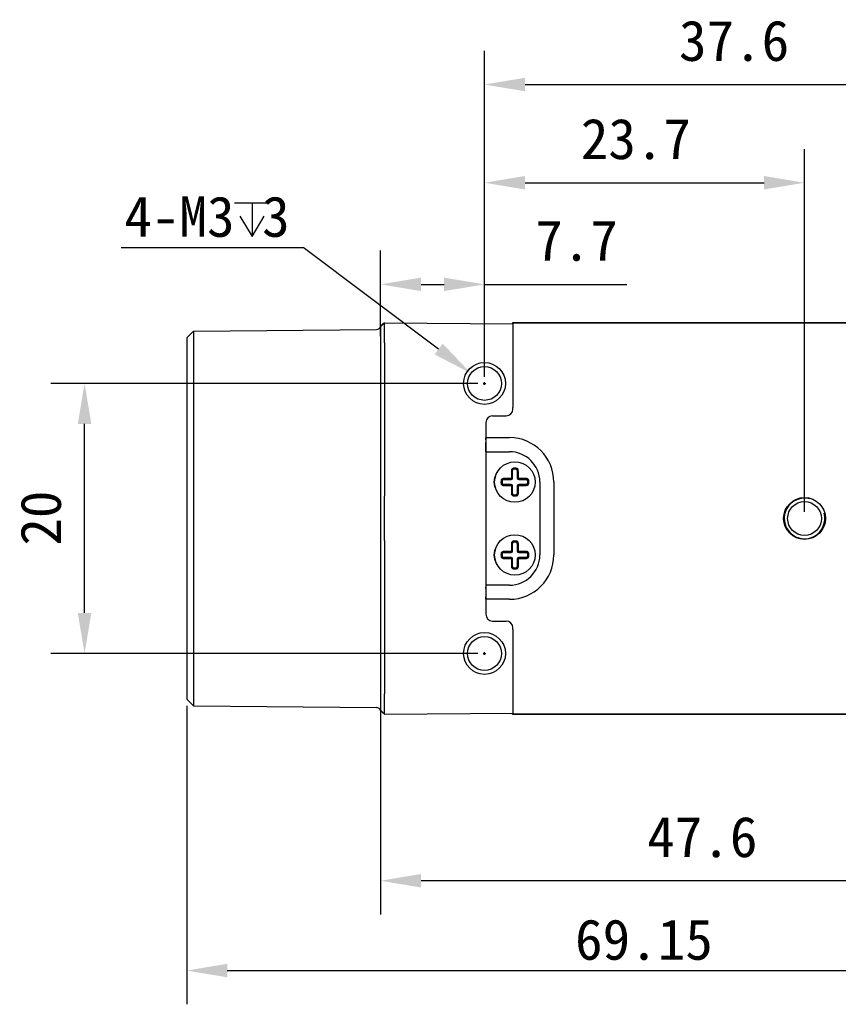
# Model space of a CAD drawing. Header units: millimetres. Extents: x 0 to 420, y 0 to 297.
# Tile 3 of 6: x 176 to 237, y 151 to 224. Entities that reach past the tile are written whole.
import ezdxf

# ---------------------------------------------------------------- set-up
doc = ezdxf.new("R2010")
doc.units = ezdxf.units.MM
doc.header["$LTSCALE"] = 23.1
doc.header["$PDMODE"] = 3
doc.header["$PDSIZE"] = 8
doc.layers.get('0').update_dxf_attribs({"linetype": 'CONTINUOUS'})
doc.layers.get('Defpoints').update_dxf_attribs({"linetype": 'CONTINUOUS'})
for name, color, linetype in [('00_COMPONENTS', 7, 'CONTINUOUS'), ('00_COMPONENTS_2', 7, 'CONTINUOUS'), ('51__DRAFT_DIMS', 7, 'CONTINUOUS')]:
    doc.layers.add(name, color=color, linetype=linetype)
doc.styles.get("Standard").update_dxf_attribs({"font": 'simfang.ttf'})
doc.dimstyles.new('DIMSTYLE_3', dxfattribs={"dimtxt": 3, "dimasz": 3, "dimexe": 2.5, "dimexo": 0.5, "dimgap": 0.75, "dimtad": 1, "dimtoh": 1, "dimdsep": 46, "dimtxsty": 'Standard', "dimblk": '_FILLED', "dimblk1": '_FILLED', "dimblk2": '_FILLED', "dimcen": 0.09, "dimclrd": 8, "dimclre": 8, "dimclrt": 7, "dimazin": 2, "dimtp": 0.3, "dimtm": 0.3, "dimtfac": 1, "dimtofl": 0, "dimtmove": 0, "dimatfit": 3, "dimldrblk": '_FILLED', "dimfxl": 1, "dimtolj": 1, "dimarcsym": 0})

# ---------------------------------------------------------------- blocks, each defined once
blk = doc.blocks.new('_FILLED')
at = {"color": 0, "linetype": 'ByBlock'}
blk.add_solid([(0, 0), (-1, 0.167), (-1, -0.167)], dxfattribs=at)
blk = doc.blocks.new('*D46')
at = {"layer": '51__DRAFT_DIMS', "color": 8, "lineweight": -2}
for p, q in [((202.689, 173.385), (202.689, 157.55)), ((250.289, 173.42), (250.289, 157.55)), ((247.289, 160.05), (205.689, 160.05))]:
    blk.add_line(p, q, dxfattribs=at)
at = {"layer": 'Defpoints', "color": 0}
for p in [(202.689, 173.885), (250.289, 173.92), (202.689, 160.05)]:
    blk.add_point(p, dxfattribs=at)
at = {"layer": '51__DRAFT_DIMS', "color": 8, "linetype": 'ByBlock', "lineweight": -2, "xscale": 3, "yscale": 3, "zscale": 3, "rotation": 180}
blk.add_blockref('_FILLED', (202.689, 160.05), dxfattribs=at)
at = {"layer": '51__DRAFT_DIMS', "color": 8, "linetype": 'ByBlock', "lineweight": -2, "xscale": 3, "yscale": 3, "zscale": 3}
blk.add_blockref('_FILLED', (250.289, 160.05), dxfattribs=at)
at = {"layer": '51__DRAFT_DIMS', "color": 7, "insert": (226.521, 164.8), "char_height": 3, "attachment_point": 2, "line_spacing_factor": 0.9}
blk.add_mtext('\\A1;47.6', dxfattribs=at)
blk = doc.blocks.new('*D47')
at = {"layer": '51__DRAFT_DIMS', "color": 8, "lineweight": -2}
for p, q in [((210.389, 197.383), (210.389, 214.249)), ((234.089, 187.383), (234.089, 214.249)), ((213.389, 211.749), (231.089, 211.749))]:
    blk.add_line(p, q, dxfattribs=at)
at = {"layer": 'Defpoints', "color": 0}
for p in [(234.089, 211.749), (210.389, 196.883), (234.089, 186.883)]:
    blk.add_point(p, dxfattribs=at)
at = {"layer": '51__DRAFT_DIMS', "color": 8, "linetype": 'ByBlock', "lineweight": -2, "xscale": 3, "yscale": 3, "zscale": 3, "rotation": 180}
blk.add_blockref('_FILLED', (210.389, 211.749), dxfattribs=at)
at = {"layer": '51__DRAFT_DIMS', "color": 8, "linetype": 'ByBlock', "lineweight": -2, "xscale": 3, "yscale": 3, "zscale": 3}
blk.add_blockref('_FILLED', (234.089, 211.749), dxfattribs=at)
at = {"layer": '51__DRAFT_DIMS', "color": 7, "insert": (221.599, 216.499), "char_height": 3, "attachment_point": 2, "line_spacing_factor": 0.9}
blk.add_mtext('\\A1;23.7', dxfattribs=at)
blk = doc.blocks.new('*D48')
at = {"layer": '51__DRAFT_DIMS', "color": 8, "lineweight": -2}
for p, q in [((210.389, 197.383), (210.389, 221.524)), ((247.989, 187.383), (247.989, 221.524)), ((213.389, 219.024), (244.989, 219.024))]:
    blk.add_line(p, q, dxfattribs=at)
at = {"layer": 'Defpoints', "color": 0}
for p in [(247.989, 219.024), (210.389, 196.883), (247.989, 186.883)]:
    blk.add_point(p, dxfattribs=at)
at = {"layer": '51__DRAFT_DIMS', "color": 8, "linetype": 'ByBlock', "lineweight": -2, "xscale": 3, "yscale": 3, "zscale": 3, "rotation": 180}
blk.add_blockref('_FILLED', (210.389, 219.024), dxfattribs=at)
at = {"layer": '51__DRAFT_DIMS', "color": 8, "linetype": 'ByBlock', "lineweight": -2, "xscale": 3, "yscale": 3, "zscale": 3}
blk.add_blockref('_FILLED', (247.989, 219.024), dxfattribs=at)
at = {"layer": '51__DRAFT_DIMS', "color": 7, "insert": (228.873, 223.774), "char_height": 3, "attachment_point": 2, "line_spacing_factor": 0.9}
blk.add_mtext('\\A1;37.6', dxfattribs=at)
blk = doc.blocks.new('*D49')
at = {"layer": '51__DRAFT_DIMS', "color": 8, "lineweight": -2}
for p, q in [((202.689, 200.38), (202.689, 206.724)), ((210.389, 197.383), (210.389, 206.724)), ((205.689, 204.224), (207.389, 204.224)), ((210.389, 204.224), (220.941, 204.224))]:
    blk.add_line(p, q, dxfattribs=at)
at = {"layer": 'Defpoints', "color": 0}
for p in [(210.389, 204.224), (202.689, 199.88), (210.389, 196.883)]:
    blk.add_point(p, dxfattribs=at)
at = {"layer": '51__DRAFT_DIMS', "color": 8, "linetype": 'ByBlock', "lineweight": -2, "xscale": 3, "yscale": 3, "zscale": 3, "rotation": 180}
blk.add_blockref('_FILLED', (202.689, 204.224), dxfattribs=at)
at = {"layer": '51__DRAFT_DIMS', "color": 8, "linetype": 'ByBlock', "lineweight": -2, "xscale": 3, "yscale": 3, "zscale": 3}
blk.add_blockref('_FILLED', (210.389, 204.224), dxfattribs=at)
at = {"layer": '51__DRAFT_DIMS', "color": 7, "insert": (214.139, 208.974), "char_height": 3, "attachment_point": 1, "line_spacing_factor": 0.9}
blk.add_mtext('\\A1;7.7', dxfattribs=at)
blk = doc.blocks.new('*D50')
at = {"layer": '51__DRAFT_DIMS', "color": 8, "lineweight": -2}
for p, q in [((209.889, 196.883), (178.269, 196.883)), ((180.769, 179.883), (180.769, 193.883)), ((209.889, 176.883), (178.269, 176.883))]:
    blk.add_line(p, q, dxfattribs=at)
at = {"layer": 'Defpoints', "color": 0}
for p in [(180.769, 196.883), (210.389, 196.883), (210.389, 176.883)]:
    blk.add_point(p, dxfattribs=at)
at = {"layer": '51__DRAFT_DIMS', "color": 8, "linetype": 'ByBlock', "lineweight": -2, "xscale": 3, "yscale": 3, "zscale": 3}
for p, rotation in [((180.769, 196.883), 90), ((180.769, 176.883), 270)]:
    blk.add_blockref('_FILLED', p, dxfattribs=dict(at, rotation=rotation))
at = {"layer": '51__DRAFT_DIMS', "color": 7, "insert": (176.019, 186.909), "char_height": 3, "attachment_point": 2, "rotation": 90, "line_spacing_factor": 0.9}
blk.add_mtext('\\A1;20', dxfattribs=at)
blk = doc.blocks.new('*D54')
at = {"color": 8, "lineweight": -2}
for p, q in [((257.489, 187.683), (257.489, 150.897)), ((188.339, 173.008), (188.339, 150.897)), ((191.339, 153.397), (254.489, 153.397))]:
    blk.add_line(p, q, dxfattribs=at)
at = {"layer": 'Defpoints', "color": 0}
for p in [(257.489, 188.183), (188.339, 173.508), (257.489, 153.397)]:
    blk.add_point(p, dxfattribs=at)
at = {"color": 8, "linetype": 'ByBlock', "lineweight": -2, "xscale": 3, "yscale": 3, "zscale": 3, "rotation": 180}
blk.add_blockref('_FILLED', (188.339, 153.397), dxfattribs=at)
at = {"color": 8, "linetype": 'ByBlock', "lineweight": -2, "xscale": 3, "yscale": 3, "zscale": 3}
blk.add_blockref('_FILLED', (257.489, 153.397), dxfattribs=at)
at = {"color": 7, "insert": (222.197, 155.673), "char_height": 3, "attachment_point": 5}
blk.add_mtext('\\A1;69.15', dxfattribs=at)
blk = doc.blocks.new('*D62')
at = {"color": 8, "lineweight": -2}
for p in [(183.471, 206.951), (206.989, 199.432)]:
    blk.add_line(p, (196.958, 206.951), dxfattribs=at)
at = {"color": 8}
for p, q in [((210.389, 196.793), (210.389, 196.973)), ((210.299, 196.883), (210.479, 196.883))]:
    blk.add_line(p, q, dxfattribs=at)
at = {"layer": 'Defpoints', "color": 0}
for p in [(209.389, 197.632), (211.389, 196.133)]:
    blk.add_point(p, dxfattribs=at)
at = {"color": 8, "linetype": 'ByBlock', "lineweight": -2, "xscale": 3, "yscale": 3, "zscale": 3, "rotation": 323.1431710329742}
blk.add_blockref('_FILLED', (209.389, 197.632), dxfattribs=at)
at = {"color": 7, "insert": (189.839, 209.219), "char_height": 3, "attachment_point": 5}
blk.add_mtext('\\A1;4-M3 3{}{{\\H0.7x;}{}}', dxfattribs=at)

msp = doc.modelspace()

# ---------------------------------------------------------------- linework, layer by layer
at = {"layer": '00_COMPONENTS', "color": 0}
for p, q in [((245.689, 201.383), (212.458, 201.383)), ((212.458, 201.383), (212.481, 201.36)), ((212.458, 201.383), (212.458, 201.297)), ((245.689, 201.36), (212.481, 201.36)), ((212.481, 201.36), (212.481, 201.297)), ((212.489, 194.983), (212.489, 195.096)), ((210.989, 194.483), (211.989, 194.483)), ((210.489, 193.983), (210.489, 192.867)), ((210.484, 192.698), (210.489, 192.867)), ((210.507, 192.868), (212.239, 192.868)), ((210.475, 191.83), (210.475, 181.935)), ((210.506, 192.522), (210.489, 192.522)), ((210.495, 191.916), (210.489, 192.522)), ((210.493, 191.829), (210.498, 192.002)), ((210.493, 191.829), (212.239, 191.829)), ((210.493, 191.829), (210.493, 181.936)), ((210.475, 191.483), (210.493, 191.483)), ((212.459, 190.429), (212.439, 190.429)), ((212.459, 189.863), (212.459, 190.429)), ((212.542, 190.61), (212.55, 190.528)), ((212.639, 190.615), (212.629, 190.615)), ((212.729, 190.528), (212.736, 190.61)), ((212.84, 190.429), (212.819, 190.429)), ((212.819, 190.429), (212.819, 189.863)), ((211.693, 189.672), (211.612, 189.68)), ((211.793, 189.783), (211.793, 189.763)), ((211.793, 189.763), (212.359, 189.763)), ((212.359, 189.763), (212.359, 189.792)), ((212.43, 189.863), (212.459, 189.863)), ((212.819, 189.863), (212.848, 189.863)), ((212.919, 189.792), (212.919, 189.763)), ((212.919, 189.763), (213.485, 189.763)), ((213.485, 189.763), (213.485, 189.783)), ((213.667, 189.68), (213.585, 189.672)), ((211.693, 189.493), (211.612, 189.486)), ((212.359, 189.403), (211.793, 189.403)), ((211.793, 189.403), (211.793, 189.382)), ((212.359, 189.374), (212.359, 189.403)), ((212.459, 189.303), (212.43, 189.303)), ((212.459, 188.736), (212.459, 189.303)), ((212.848, 189.303), (212.819, 189.303)), ((212.819, 189.303), (212.819, 188.736)), ((213.485, 189.403), (212.919, 189.403)), ((212.919, 189.403), (212.919, 189.374)), ((213.485, 189.382), (213.485, 189.403)), ((213.585, 189.493), (213.667, 189.486)), ((214.486, 189.583), (214.486, 184.183)), ((215.525, 189.583), (215.525, 184.183)), ((212.439, 188.736), (212.459, 188.736)), ((212.55, 188.637), (212.542, 188.555)), ((212.639, 188.551), (212.65, 188.551)), ((212.729, 188.637), (212.736, 188.555)), ((212.819, 188.736), (212.84, 188.736)), ((212.459, 185.029), (212.439, 185.029)), ((212.459, 184.463), (212.459, 185.029)), ((212.542, 185.21), (212.55, 185.128)), ((212.639, 185.215), (212.629, 185.215)), ((212.729, 185.128), (212.736, 185.21)), ((212.84, 185.029), (212.819, 185.029)), ((212.819, 185.029), (212.819, 184.463)), ((211.693, 184.272), (211.612, 184.28)), ((211.693, 184.093), (211.612, 184.086)), ((211.793, 184.383), (211.793, 184.363)), ((211.793, 184.363), (212.359, 184.363)), ((212.359, 184.003), (211.793, 184.003)), ((211.793, 184.003), (211.793, 183.982)), ((212.359, 184.363), (212.359, 184.392)), ((212.359, 183.974), (212.359, 184.003)), ((212.43, 184.463), (212.459, 184.463)), ((212.459, 183.903), (212.43, 183.903)), ((212.459, 183.336), (212.459, 183.903)), ((212.819, 184.463), (212.848, 184.463)), ((212.848, 183.903), (212.819, 183.903)), ((212.819, 183.903), (212.819, 183.336)), ((212.919, 184.392), (212.919, 184.363)), ((212.919, 184.363), (213.485, 184.363)), ((213.485, 184.003), (212.919, 184.003)), ((212.919, 184.003), (212.919, 183.974)), ((213.485, 184.363), (213.485, 184.383)), ((213.485, 183.982), (213.485, 184.003)), ((213.667, 184.28), (213.585, 184.272)), ((213.585, 184.093), (213.667, 184.086)), ((212.439, 183.336), (212.459, 183.336)), ((212.55, 183.237), (212.542, 183.155)), ((212.639, 183.151), (212.65, 183.151)), ((212.729, 183.237), (212.736, 183.155)), ((212.819, 183.336), (212.84, 183.336)), ((210.475, 182.283), (210.493, 182.283)), ((210.495, 181.85), (210.489, 181.243)), ((212.239, 181.936), (210.493, 181.936)), ((210.493, 181.936), (210.498, 181.763)), ((210.489, 180.898), (210.484, 181.067)), ((210.506, 181.243), (210.489, 181.243)), ((210.489, 180.898), (210.489, 179.783)), ((212.239, 180.897), (210.507, 180.897)), ((210.989, 179.283), (211.989, 179.283)), ((212.489, 178.669), (212.489, 178.783)), ((212.458, 172.383), (212.458, 172.468)), ((212.481, 172.406), (212.458, 172.383)), ((212.458, 172.383), (245.689, 172.383)), ((212.481, 172.405), (212.481, 172.468)), ((212.481, 172.406), (245.689, 172.406))]:
    msp.add_line(p, q, dxfattribs=at)
for centre, radius in [((212.639, 189.583), 1.5), ((234.089, 186.883), 1.55), ((234.089, 186.883), 1.25), ((212.639, 184.183), 1.5)]:
    msp.add_circle(centre, radius, dxfattribs=at)
for centre, radius, start, end in [((211.989, 194.983), 0.5, 270, 0), ((210.989, 193.983), 0.5, 90, 180), ((212.239, 189.583), 3.286, 0, 90), ((212.239, 189.583), 2.246, 0, 90), ((212.558, 190.438), 0.173, 95.39951, 178.69772), ((212.56, 190.425), 0.121, 95.40049, 178.15156), ((212.559, 190.429), 0.1, 95.40054, 180), ((212.639, 189.583), 1.032, 90.56896, 95.40054), ((212.639, 189.583), 0.967, 84.59946, 95.40054), ((212.639, 189.583), 0.95, 84.59946, 95.40054), ((212.639, 189.583), 1.032, 84.59946, 90), ((212.719, 190.429), 0.1, 0, 84.59946), ((212.719, 190.425), 0.121, 1.84872, 84.59929), ((212.72, 190.438), 0.173, 1.30937, 84.59221), ((212.239, 189.583), 1.15, 146.82501, 213.1038), ((212.639, 189.583), 1.032, 174.59946, 185.40054), ((211.784, 189.663), 0.173, 91.3084, 174.59321), ((212.639, 189.583), 0.967, 174.59946, 185.40054), ((211.797, 189.662), 0.121, 91.84872, 174.59929), ((212.639, 189.583), 0.95, 174.59946, 185.40054), ((211.793, 189.663), 0.1, 90, 174.59946), ((212.359, 189.863), 0.1, 270, 0), ((212.359, 189.863), 0.0711, 270.12798, 359.87203), ((212.919, 189.863), 0.1, 180, 270), ((212.919, 189.863), 0.0711, 180.12798, 269.87203), ((213.482, 189.662), 0.121, 5.40048, 88.15156), ((213.485, 189.663), 0.1, 5.40054, 90), ((212.639, 189.583), 0.95, 354.59946, 5.40054), ((212.639, 189.583), 0.967, 354.59946, 5.40054), ((212.639, 189.583), 1.032, 354.59946, 5.40054), ((211.797, 189.503), 0.121, 185.40048, 268.15156), ((211.793, 189.503), 0.1, 185.40054, 270), ((212.359, 189.303), 0.1, 0, 90), ((212.359, 189.303), 0.0711, 0.12798, 89.87203), ((212.919, 189.303), 0.1, 90, 180), ((212.919, 189.303), 0.0711, 90.12798, 179.87203), ((213.485, 189.503), 0.1, 270, 354.59946), ((213.482, 189.503), 0.121, 271.84872, 354.59929), ((213.494, 189.502), 0.173, 271.30902, 354.59316), ((212.56, 188.74), 0.121, 181.84872, 264.59929), ((212.559, 188.736), 0.1, 180, 264.59946), ((212.639, 189.583), 1.032, 264.59946, 270), ((212.639, 189.583), 0.967, 264.59946, 275.40054), ((212.639, 189.583), 0.95, 264.59946, 275.40054), ((212.639, 189.583), 1.032, 270.56896, 275.40054), ((212.719, 188.736), 0.1, 275.40054, 0), ((212.719, 188.74), 0.121, 275.40049, 358.15156), ((234.089, 186.883), 1.5, 75, 15), ((212.239, 184.183), 1.15, 146.82501, 213.1038), ((212.558, 185.038), 0.173, 95.39951, 178.69772), ((212.56, 185.025), 0.121, 95.40049, 178.15156), ((212.559, 185.029), 0.1, 95.40054, 180), ((212.639, 184.183), 1.032, 90.56896, 95.40054), ((212.639, 184.183), 0.967, 84.59946, 95.40054), ((212.639, 184.183), 0.95, 84.59946, 95.40054), ((212.639, 184.183), 1.032, 84.59946, 90), ((212.719, 185.029), 0.1, 0, 84.59946), ((212.719, 185.025), 0.121, 1.84872, 84.59929), ((212.72, 185.038), 0.173, 1.30937, 84.59221), ((212.639, 184.183), 1.032, 174.59946, 185.40054), ((211.784, 184.263), 0.173, 91.3084, 174.59321), ((212.639, 184.183), 0.967, 174.59946, 185.40054), ((211.797, 184.262), 0.121, 91.84872, 174.59929), ((211.797, 184.103), 0.121, 185.40048, 268.15156), ((212.639, 184.183), 0.95, 174.59946, 185.40054), ((211.793, 184.263), 0.1, 90, 174.59946), ((211.793, 184.103), 0.1, 185.40054, 270), ((212.239, 184.183), 3.286, 270, 0), ((212.239, 184.183), 2.246, 270, 0), ((212.359, 184.463), 0.1, 270, 0), ((212.359, 184.463), 0.0711, 270.12798, 359.87203), ((212.359, 183.903), 0.1, 0, 90), ((212.359, 183.903), 0.0711, 0.12798, 89.87203), ((212.919, 184.463), 0.1, 180, 270), ((212.919, 183.903), 0.1, 90, 180), ((212.919, 184.463), 0.0711, 180.12798, 269.87203), ((212.919, 183.903), 0.0711, 90.12798, 179.87203), ((213.482, 184.262), 0.121, 5.40048, 88.15156), ((213.485, 184.263), 0.1, 5.40054, 90), ((213.485, 184.103), 0.1, 270, 354.59946), ((213.482, 184.103), 0.121, 271.84872, 354.59929), ((213.494, 184.102), 0.173, 271.30902, 354.59316), ((212.639, 184.183), 0.95, 354.59946, 5.40054), ((212.639, 184.183), 0.967, 354.59946, 5.40054), ((212.639, 184.183), 1.032, 354.59946, 5.40054), ((212.56, 183.34), 0.121, 181.84872, 264.59929), ((212.559, 183.336), 0.1, 180, 264.59946), ((212.639, 184.183), 1.032, 264.59946, 270), ((212.639, 184.183), 0.967, 264.59946, 275.40054), ((212.639, 184.183), 0.95, 264.59946, 275.40054), ((212.639, 184.183), 1.032, 270.56896, 275.40054), ((212.719, 183.336), 0.1, 275.40054, 0), ((212.719, 183.34), 0.121, 275.40049, 358.15156), ((210.989, 179.783), 0.5, 180, 270), ((211.989, 178.783), 0.5, 0, 90)]:
    msp.add_arc(centre, radius, start, end, dxfattribs=at)
for centre, start_param, end_param in [((210.489, 192.868), 0.523599, 1.570796), ((210.489, 180.897), 1.570796, 2.617994)]:
    msp.add_ellipse(centre, major_axis=(0, -1), ratio=0.017455, start_param=start_param, end_param=end_param, dxfattribs=at)
for points, knots in [([(210.484, 192.698), (210.48, 192.576), (210.477, 192.287), (210.475, 191.997), (210.475, 191.83)], [0, 0, 0, 0, 0.421963, 1, 1, 1, 1]), ([(212.385, 190.442), (212.384, 190.394), (212.38, 190.203), (212.378, 190.011), (212.376, 189.867)], [0, 0, 0, 0, 0.247014, 1, 1, 1, 1]), ([(212.439, 190.429), (212.438, 190.43), (212.437, 190.432), (212.434, 190.434), (212.428, 190.436), (212.419, 190.439), (212.404, 190.441), (212.391, 190.442), (212.385, 190.442)], [0, 0, 0, 0, 0.047043, 0.116694, 0.215119, 0.341803, 0.659688, 1, 1, 1, 1]), ([(212.43, 189.863), (212.431, 189.91), (212.432, 190.099), (212.435, 190.288), (212.439, 190.429)], [0, 0, 0, 0, 0.252521, 1, 1, 1, 1]), ([(212.893, 190.442), (212.887, 190.442), (212.875, 190.441), (212.86, 190.439), (212.85, 190.436), (212.845, 190.434), (212.842, 190.432), (212.84, 190.43), (212.84, 190.429)], [0, 0, 0, 0, 0.340312, 0.658198, 0.784881, 0.883306, 0.952957, 1, 1, 1, 1]), ([(212.84, 190.429), (212.841, 190.382), (212.845, 190.194), (212.847, 190.005), (212.848, 189.863)], [0, 0, 0, 0, 0.247014, 1, 1, 1, 1]), ([(212.902, 189.867), (212.902, 189.915), (212.9, 190.107), (212.897, 190.298), (212.893, 190.442)], [0, 0, 0, 0, 0.252521, 1, 1, 1, 1]), ([(212.355, 189.845), (212.307, 189.845), (212.115, 189.843), (211.924, 189.84), (211.78, 189.837)], [0, 0, 0, 0, 0.25252, 1, 1, 1, 1]), ([(211.78, 189.837), (211.78, 189.83), (211.781, 189.818), (211.783, 189.803), (211.786, 189.794), (211.788, 189.788), (211.79, 189.785), (211.792, 189.784), (211.793, 189.783)], [0, 0, 0, 0, 0.340312, 0.658198, 0.784881, 0.883306, 0.952957, 1, 1, 1, 1]), ([(211.793, 189.783), (211.84, 189.784), (212.028, 189.788), (212.217, 189.791), (212.359, 189.792)], [0, 0, 0, 0, 0.247014, 1, 1, 1, 1]), ([(212.376, 189.867), (212.376, 189.861), (212.372, 189.85), (212.361, 189.845), (212.355, 189.845)], [0, 0, 0, 0, 0.499777, 1, 1, 1, 1]), ([(212.359, 189.792), (212.359, 189.792), (212.359, 189.792), (212.358, 189.794), (212.358, 189.797), (212.357, 189.803), (212.356, 189.81), (212.356, 189.818), (212.355, 189.83), (212.355, 189.839), (212.355, 189.845)], [0, 0, 0, 0, 0.013059, 0.033481, 0.099199, 0.199942, 0.331864, 0.488488, 0.659197, 1, 1, 1, 1]), ([(212.376, 189.867), (212.383, 189.867), (212.392, 189.867), (212.404, 189.866), (212.412, 189.866), (212.419, 189.865), (212.424, 189.864), (212.428, 189.864), (212.429, 189.863), (212.43, 189.863), (212.43, 189.863)], [0, 0, 0, 0, 0.340803, 0.511512, 0.668136, 0.800058, 0.900801, 0.966519, 0.986941, 1, 1, 1, 1]), ([(212.848, 189.863), (212.849, 189.863), (212.849, 189.863), (212.851, 189.864), (212.854, 189.864), (212.859, 189.865), (212.866, 189.866), (212.875, 189.866), (212.887, 189.867), (212.896, 189.867), (212.902, 189.867)], [0, 0, 0, 0, 0.013059, 0.033481, 0.099199, 0.199942, 0.331864, 0.488488, 0.659197, 1, 1, 1, 1]), ([(212.923, 189.845), (212.918, 189.845), (212.907, 189.85), (212.902, 189.861), (212.902, 189.867)], [0, 0, 0, 0, 0.499777, 1, 1, 1, 1]), ([(212.923, 189.845), (212.923, 189.839), (212.923, 189.83), (212.923, 189.818), (212.922, 189.81), (212.922, 189.803), (212.921, 189.797), (212.92, 189.794), (212.92, 189.792), (212.919, 189.792), (212.919, 189.792)], [0, 0, 0, 0, 0.340803, 0.511512, 0.668136, 0.800058, 0.900801, 0.966519, 0.986941, 1, 1, 1, 1]), ([(212.919, 189.792), (212.967, 189.791), (213.156, 189.79), (213.344, 189.787), (213.485, 189.783)], [0, 0, 0, 0, 0.252521, 1, 1, 1, 1]), ([(213.498, 189.837), (213.451, 189.838), (213.259, 189.842), (213.068, 189.844), (212.923, 189.845)], [0, 0, 0, 0, 0.247015, 1, 1, 1, 1]), ([(213.485, 189.783), (213.486, 189.784), (213.488, 189.785), (213.49, 189.788), (213.492, 189.794), (213.495, 189.803), (213.498, 189.818), (213.498, 189.83), (213.498, 189.837)], [0, 0, 0, 0, 0.047043, 0.116694, 0.215119, 0.341803, 0.659688, 1, 1, 1, 1]), ([(213.667, 189.68), (213.665, 189.701), (213.653, 189.743), (213.614, 189.794), (213.569, 189.822), (213.529, 189.834), (213.508, 189.837), (213.498, 189.837)], [0, 0, 0, 0, 0.253295, 0.504514, 0.752845, 0.876648, 1, 1, 1, 1]), ([(211.612, 189.486), (211.614, 189.464), (211.626, 189.423), (211.664, 189.371), (211.71, 189.343), (211.749, 189.331), (211.77, 189.329), (211.78, 189.329)], [0, 0, 0, 0, 0.253316, 0.504568, 0.752904, 0.876672, 1, 1, 1, 1]), ([(211.793, 189.382), (211.792, 189.382), (211.79, 189.38), (211.788, 189.377), (211.786, 189.372), (211.783, 189.362), (211.781, 189.347), (211.78, 189.335), (211.78, 189.329)], [0, 0, 0, 0, 0.047043, 0.116694, 0.215119, 0.341803, 0.659688, 1, 1, 1, 1]), ([(211.78, 189.329), (211.828, 189.327), (212.019, 189.323), (212.211, 189.321), (212.355, 189.32)], [0, 0, 0, 0, 0.247019, 1, 1, 1, 1]), ([(212.359, 189.374), (212.312, 189.374), (212.123, 189.376), (211.934, 189.379), (211.793, 189.382)], [0, 0, 0, 0, 0.252521, 1, 1, 1, 1]), ([(212.355, 189.32), (212.355, 189.326), (212.355, 189.335), (212.356, 189.347), (212.356, 189.356), (212.357, 189.363), (212.358, 189.368), (212.358, 189.371), (212.359, 189.373), (212.359, 189.373), (212.359, 189.374)], [0, 0, 0, 0, 0.340803, 0.511512, 0.668136, 0.800058, 0.900801, 0.966519, 0.986941, 1, 1, 1, 1]), ([(212.355, 189.32), (212.361, 189.32), (212.372, 189.315), (212.376, 189.304), (212.376, 189.298)], [0, 0, 0, 0, 0.499777, 1, 1, 1, 1]), ([(212.43, 189.303), (212.43, 189.303), (212.429, 189.302), (212.428, 189.302), (212.424, 189.301), (212.419, 189.3), (212.412, 189.3), (212.404, 189.299), (212.392, 189.299), (212.383, 189.298), (212.376, 189.298)], [0, 0, 0, 0, 0.013059, 0.033481, 0.099199, 0.199942, 0.331864, 0.488488, 0.659197, 1, 1, 1, 1]), ([(212.376, 189.298), (212.377, 189.25), (212.378, 189.166), (212.379, 189.063), (212.38, 188.991), (212.381, 188.937), (212.382, 188.884), (212.383, 188.83), (212.384, 188.777), (212.385, 188.741), (212.385, 188.724)], [0, 0, 0, 0, 0.252528, 0.441044, 0.53495, 0.628589, 0.721937, 0.814968, 0.907664, 1, 1, 1, 1]), ([(212.439, 188.736), (212.438, 188.783), (212.434, 188.972), (212.431, 189.161), (212.43, 189.303)], [0, 0, 0, 0, 0.247014, 1, 1, 1, 1]), ([(212.848, 189.303), (212.848, 189.255), (212.846, 189.066), (212.843, 188.878), (212.84, 188.736)], [0, 0, 0, 0, 0.252521, 1, 1, 1, 1]), ([(212.902, 189.298), (212.896, 189.298), (212.887, 189.299), (212.875, 189.299), (212.866, 189.3), (212.859, 189.3), (212.854, 189.301), (212.851, 189.302), (212.849, 189.302), (212.849, 189.303), (212.848, 189.303)], [0, 0, 0, 0, 0.340803, 0.511512, 0.668136, 0.800058, 0.900801, 0.966519, 0.986941, 1, 1, 1, 1]), ([(212.893, 188.724), (212.894, 188.747), (212.895, 188.795), (212.897, 188.878), (212.898, 188.973), (212.9, 189.081), (212.901, 189.19), (212.902, 189.262), (212.902, 189.298)], [0, 0, 0, 0, 0.123196, 0.247016, 0.433806, 0.621696, 0.810494, 1, 1, 1, 1]), ([(212.902, 189.298), (212.902, 189.304), (212.907, 189.315), (212.918, 189.32), (212.923, 189.32)], [0, 0, 0, 0, 0.499777, 1, 1, 1, 1]), ([(213.485, 189.382), (213.439, 189.381), (213.25, 189.377), (213.061, 189.375), (212.919, 189.374)], [0, 0, 0, 0, 0.247014, 1, 1, 1, 1]), ([(212.919, 189.374), (212.919, 189.373), (212.92, 189.373), (212.92, 189.371), (212.921, 189.368), (212.922, 189.363), (212.922, 189.356), (212.923, 189.347), (212.923, 189.335), (212.923, 189.326), (212.923, 189.32)], [0, 0, 0, 0, 0.013059, 0.033481, 0.099199, 0.199942, 0.331864, 0.488488, 0.659197, 1, 1, 1, 1]), ([(212.923, 189.32), (212.972, 189.32), (213.163, 189.322), (213.355, 189.325), (213.498, 189.329)], [0, 0, 0, 0, 0.252523, 1, 1, 1, 1]), ([(213.498, 189.329), (213.498, 189.335), (213.498, 189.347), (213.495, 189.362), (213.492, 189.372), (213.49, 189.377), (213.488, 189.38), (213.486, 189.382), (213.485, 189.382)], [0, 0, 0, 0, 0.340312, 0.658198, 0.784881, 0.883306, 0.952957, 1, 1, 1, 1]), ([(212.385, 188.724), (212.391, 188.724), (212.404, 188.724), (212.419, 188.727), (212.428, 188.729), (212.434, 188.732), (212.437, 188.734), (212.438, 188.736), (212.439, 188.736)], [0, 0, 0, 0, 0.340312, 0.658198, 0.784881, 0.883306, 0.952957, 1, 1, 1, 1]), ([(212.385, 188.724), (212.386, 188.703), (212.394, 188.662), (212.428, 188.608), (212.479, 188.569), (212.521, 188.557), (212.542, 188.555)], [0, 0, 0, 0, 0.2463, 0.49476, 0.746234, 1, 1, 1, 1]), ([(212.736, 188.555), (212.758, 188.557), (212.799, 188.569), (212.851, 188.608), (212.879, 188.653), (212.891, 188.693), (212.893, 188.713), (212.893, 188.724)], [0, 0, 0, 0, 0.253424, 0.504629, 0.752901, 0.876665, 1, 1, 1, 1]), ([(212.84, 188.736), (212.84, 188.736), (212.842, 188.734), (212.845, 188.732), (212.85, 188.729), (212.86, 188.727), (212.875, 188.724), (212.887, 188.724), (212.893, 188.724)], [0, 0, 0, 0, 0.047043, 0.116694, 0.215119, 0.341803, 0.659688, 1, 1, 1, 1]), ([(212.385, 185.042), (212.384, 184.994), (212.38, 184.803), (212.378, 184.611), (212.376, 184.467)], [0, 0, 0, 0, 0.247014, 1, 1, 1, 1]), ([(212.439, 185.029), (212.438, 185.03), (212.437, 185.032), (212.434, 185.034), (212.428, 185.036), (212.419, 185.039), (212.404, 185.041), (212.391, 185.042), (212.385, 185.042)], [0, 0, 0, 0, 0.047043, 0.116694, 0.215119, 0.341803, 0.659688, 1, 1, 1, 1]), ([(212.43, 184.463), (212.431, 184.51), (212.432, 184.699), (212.435, 184.888), (212.439, 185.029)], [0, 0, 0, 0, 0.252521, 1, 1, 1, 1]), ([(212.893, 185.042), (212.887, 185.042), (212.875, 185.041), (212.86, 185.039), (212.85, 185.036), (212.845, 185.034), (212.842, 185.032), (212.84, 185.03), (212.84, 185.029)], [0, 0, 0, 0, 0.340312, 0.658198, 0.784881, 0.883306, 0.952957, 1, 1, 1, 1]), ([(212.84, 185.029), (212.841, 184.982), (212.845, 184.794), (212.847, 184.605), (212.848, 184.463)], [0, 0, 0, 0, 0.247014, 1, 1, 1, 1]), ([(212.902, 184.467), (212.902, 184.515), (212.9, 184.707), (212.897, 184.898), (212.893, 185.042)], [0, 0, 0, 0, 0.252521, 1, 1, 1, 1]), ([(211.612, 184.086), (211.614, 184.064), (211.626, 184.023), (211.664, 183.971), (211.71, 183.943), (211.749, 183.931), (211.77, 183.929), (211.78, 183.929)], [0, 0, 0, 0, 0.253316, 0.504568, 0.752904, 0.876672, 1, 1, 1, 1]), ([(212.355, 184.445), (212.307, 184.445), (212.115, 184.443), (211.924, 184.44), (211.78, 184.437)], [0, 0, 0, 0, 0.25252, 1, 1, 1, 1]), ([(211.78, 184.437), (211.78, 184.43), (211.781, 184.418), (211.783, 184.403), (211.786, 184.394), (211.788, 184.388), (211.79, 184.385), (211.792, 184.384), (211.793, 184.383)], [0, 0, 0, 0, 0.340312, 0.658198, 0.784881, 0.883306, 0.952957, 1, 1, 1, 1]), ([(211.793, 183.982), (211.792, 183.982), (211.79, 183.98), (211.788, 183.977), (211.786, 183.972), (211.783, 183.962), (211.781, 183.947), (211.78, 183.935), (211.78, 183.929)], [0, 0, 0, 0, 0.047043, 0.116694, 0.215119, 0.341803, 0.659688, 1, 1, 1, 1]), ([(211.78, 183.929), (211.828, 183.927), (212.019, 183.923), (212.211, 183.921), (212.355, 183.92)], [0, 0, 0, 0, 0.247019, 1, 1, 1, 1]), ([(211.793, 184.383), (211.84, 184.384), (212.028, 184.388), (212.217, 184.391), (212.359, 184.392)], [0, 0, 0, 0, 0.247014, 1, 1, 1, 1]), ([(212.359, 183.974), (212.312, 183.974), (212.123, 183.976), (211.934, 183.979), (211.793, 183.982)], [0, 0, 0, 0, 0.252521, 1, 1, 1, 1]), ([(212.376, 184.467), (212.376, 184.461), (212.372, 184.45), (212.361, 184.445), (212.355, 184.445)], [0, 0, 0, 0, 0.499777, 1, 1, 1, 1]), ([(212.359, 184.392), (212.359, 184.392), (212.359, 184.392), (212.358, 184.394), (212.358, 184.397), (212.357, 184.403), (212.356, 184.41), (212.356, 184.418), (212.355, 184.43), (212.355, 184.439), (212.355, 184.445)], [0, 0, 0, 0, 0.013059, 0.033481, 0.099199, 0.199942, 0.331864, 0.488488, 0.659197, 1, 1, 1, 1]), ([(212.355, 183.92), (212.355, 183.926), (212.355, 183.935), (212.356, 183.947), (212.356, 183.956), (212.357, 183.963), (212.358, 183.968), (212.358, 183.971), (212.359, 183.973), (212.359, 183.973), (212.359, 183.974)], [0, 0, 0, 0, 0.340803, 0.511512, 0.668136, 0.800058, 0.900801, 0.966519, 0.986941, 1, 1, 1, 1]), ([(212.355, 183.92), (212.361, 183.92), (212.372, 183.915), (212.376, 183.904), (212.376, 183.898)], [0, 0, 0, 0, 0.499777, 1, 1, 1, 1]), ([(212.376, 184.467), (212.383, 184.467), (212.392, 184.467), (212.404, 184.466), (212.412, 184.466), (212.419, 184.465), (212.424, 184.464), (212.428, 184.464), (212.429, 184.463), (212.43, 184.463), (212.43, 184.463)], [0, 0, 0, 0, 0.340803, 0.511512, 0.668136, 0.800058, 0.900801, 0.966519, 0.986941, 1, 1, 1, 1]), ([(212.43, 183.903), (212.43, 183.903), (212.429, 183.902), (212.428, 183.902), (212.424, 183.901), (212.419, 183.9), (212.412, 183.9), (212.404, 183.899), (212.392, 183.899), (212.383, 183.898), (212.376, 183.898)], [0, 0, 0, 0, 0.013059, 0.033481, 0.099199, 0.199942, 0.331864, 0.488488, 0.659197, 1, 1, 1, 1]), ([(212.376, 183.898), (212.377, 183.85), (212.378, 183.766), (212.379, 183.663), (212.38, 183.591), (212.381, 183.537), (212.382, 183.484), (212.383, 183.43), (212.384, 183.377), (212.385, 183.341), (212.385, 183.324)], [0, 0, 0, 0, 0.252528, 0.441044, 0.53495, 0.628589, 0.721937, 0.814968, 0.907664, 1, 1, 1, 1]), ([(212.439, 183.336), (212.438, 183.383), (212.434, 183.572), (212.431, 183.761), (212.43, 183.903)], [0, 0, 0, 0, 0.247014, 1, 1, 1, 1]), ([(212.848, 183.903), (212.848, 183.855), (212.846, 183.666), (212.843, 183.478), (212.84, 183.336)], [0, 0, 0, 0, 0.252521, 1, 1, 1, 1]), ([(212.848, 184.463), (212.849, 184.463), (212.849, 184.463), (212.851, 184.464), (212.854, 184.464), (212.859, 184.465), (212.866, 184.466), (212.875, 184.466), (212.887, 184.467), (212.896, 184.467), (212.902, 184.467)], [0, 0, 0, 0, 0.013059, 0.033481, 0.099199, 0.199942, 0.331864, 0.488488, 0.659197, 1, 1, 1, 1]), ([(212.902, 183.898), (212.896, 183.898), (212.887, 183.899), (212.875, 183.899), (212.866, 183.9), (212.859, 183.9), (212.854, 183.901), (212.851, 183.902), (212.849, 183.902), (212.849, 183.903), (212.848, 183.903)], [0, 0, 0, 0, 0.340803, 0.511512, 0.668136, 0.800058, 0.900801, 0.966519, 0.986941, 1, 1, 1, 1]), ([(212.893, 183.324), (212.894, 183.347), (212.895, 183.395), (212.897, 183.478), (212.898, 183.573), (212.9, 183.681), (212.901, 183.79), (212.902, 183.862), (212.902, 183.898)], [0, 0, 0, 0, 0.123196, 0.247016, 0.433806, 0.621696, 0.810494, 1, 1, 1, 1]), ([(212.923, 184.445), (212.918, 184.445), (212.907, 184.45), (212.902, 184.461), (212.902, 184.467)], [0, 0, 0, 0, 0.499777, 1, 1, 1, 1]), ([(212.902, 183.898), (212.902, 183.904), (212.907, 183.915), (212.918, 183.92), (212.923, 183.92)], [0, 0, 0, 0, 0.499777, 1, 1, 1, 1]), ([(212.923, 184.445), (212.923, 184.439), (212.923, 184.43), (212.923, 184.418), (212.922, 184.41), (212.922, 184.403), (212.921, 184.397), (212.92, 184.394), (212.92, 184.392), (212.919, 184.392), (212.919, 184.392)], [0, 0, 0, 0, 0.340803, 0.511512, 0.668136, 0.800058, 0.900801, 0.966519, 0.986941, 1, 1, 1, 1]), ([(212.919, 184.392), (212.967, 184.391), (213.156, 184.39), (213.344, 184.387), (213.485, 184.383)], [0, 0, 0, 0, 0.252521, 1, 1, 1, 1]), ([(213.485, 183.982), (213.439, 183.981), (213.25, 183.977), (213.061, 183.975), (212.919, 183.974)], [0, 0, 0, 0, 0.247014, 1, 1, 1, 1]), ([(212.919, 183.974), (212.919, 183.973), (212.92, 183.973), (212.92, 183.971), (212.921, 183.968), (212.922, 183.963), (212.922, 183.956), (212.923, 183.947), (212.923, 183.935), (212.923, 183.926), (212.923, 183.92)], [0, 0, 0, 0, 0.013059, 0.033481, 0.099199, 0.199942, 0.331864, 0.488488, 0.659197, 1, 1, 1, 1]), ([(213.498, 184.437), (213.451, 184.438), (213.259, 184.442), (213.068, 184.444), (212.923, 184.445)], [0, 0, 0, 0, 0.247015, 1, 1, 1, 1]), ([(212.923, 183.92), (212.972, 183.92), (213.163, 183.922), (213.355, 183.925), (213.498, 183.929)], [0, 0, 0, 0, 0.252523, 1, 1, 1, 1]), ([(213.485, 184.383), (213.486, 184.384), (213.488, 184.385), (213.49, 184.388), (213.492, 184.394), (213.495, 184.403), (213.498, 184.418), (213.498, 184.43), (213.498, 184.437)], [0, 0, 0, 0, 0.047043, 0.116694, 0.215119, 0.341803, 0.659688, 1, 1, 1, 1]), ([(213.498, 183.929), (213.498, 183.935), (213.498, 183.947), (213.495, 183.962), (213.492, 183.972), (213.49, 183.977), (213.488, 183.98), (213.486, 183.982), (213.485, 183.982)], [0, 0, 0, 0, 0.340312, 0.658198, 0.784881, 0.883306, 0.952957, 1, 1, 1, 1]), ([(213.667, 184.28), (213.665, 184.301), (213.653, 184.343), (213.614, 184.394), (213.569, 184.422), (213.529, 184.434), (213.508, 184.437), (213.498, 184.437)], [0, 0, 0, 0, 0.253295, 0.504514, 0.752845, 0.876648, 1, 1, 1, 1]), ([(212.385, 183.324), (212.391, 183.324), (212.404, 183.324), (212.419, 183.327), (212.428, 183.329), (212.434, 183.332), (212.437, 183.334), (212.438, 183.336), (212.439, 183.336)], [0, 0, 0, 0, 0.340312, 0.658198, 0.784881, 0.883306, 0.952957, 1, 1, 1, 1]), ([(212.385, 183.324), (212.386, 183.303), (212.394, 183.262), (212.428, 183.208), (212.479, 183.169), (212.521, 183.157), (212.542, 183.155)], [0, 0, 0, 0, 0.2463, 0.49476, 0.746234, 1, 1, 1, 1]), ([(212.736, 183.155), (212.758, 183.157), (212.799, 183.169), (212.851, 183.208), (212.879, 183.253), (212.891, 183.293), (212.893, 183.313), (212.893, 183.324)], [0, 0, 0, 0, 0.253424, 0.504629, 0.752901, 0.876665, 1, 1, 1, 1]), ([(212.84, 183.336), (212.84, 183.336), (212.842, 183.334), (212.845, 183.332), (212.85, 183.329), (212.86, 183.327), (212.875, 183.324), (212.887, 183.324), (212.893, 183.324)], [0, 0, 0, 0, 0.047043, 0.116694, 0.215119, 0.341803, 0.659688, 1, 1, 1, 1]), ([(210.475, 181.935), (210.475, 181.768), (210.477, 181.479), (210.48, 181.189), (210.484, 181.067)], [0, 0, 0, 0, 0.578037, 1, 1, 1, 1])]:
    msp.add_open_spline(points, degree=3, knots=knots, dxfattribs=at)
at = {"layer": '00_COMPONENTS_2', "color": 0}
for p, q in [((202.981, 201.38), (202.685, 201.131)), ((202.689, 201.083), (202.989, 201.38)), ((202.987, 199.88), (202.989, 201.38)), ((202.989, 201.38), (212.489, 201.297)), ((212.489, 201.297), (212.489, 195.096)), ((188.839, 200.762), (188.339, 200.257)), ((188.839, 200.762), (202.392, 200.88)), ((188.839, 200.762), (188.839, 173.004)), ((202.685, 201.131), (202.685, 201.131)), ((202.689, 201.083), (202.689, 188.526)), ((188.339, 200.257), (188.339, 173.508)), ((202.987, 199.88), (202.987, 188.526)), ((202.689, 185.239), (202.689, 172.683)), ((202.987, 185.239), (202.987, 173.885)), ((212.489, 178.669), (212.489, 172.468)), ((202.989, 172.385), (202.987, 173.885)), ((188.839, 173.004), (188.339, 173.508)), ((188.839, 173.004), (202.392, 172.885)), ((202.981, 172.385), (202.685, 172.634)), ((202.989, 172.385), (202.689, 172.683)), ((202.989, 172.385), (212.489, 172.468))]:
    msp.add_line(p, q, dxfattribs=at)
for centre, radius in [((210.389, 196.883), 1.55), ((210.389, 196.883), 1.25), ((210.389, 176.883), 1.55), ((210.389, 176.883), 1.25)]:
    msp.add_circle(centre, radius, dxfattribs=at)
for centre, radius, start, end in [((202.389, 201.18), 0.3, 270.5, 350.62525), ((202.389, 172.585), 0.3, 9.37475, 89.5), ((202.392, 172.683), 0.297, 350.58115, 359.97449)]:
    msp.add_arc(centre, radius, start, end, dxfattribs=at)
for points, knots in [([(202.685, 201.131), (202.686, 201.127), (202.688, 201.111), (202.689, 201.094), (202.689, 201.083)], [0, 0, 0, 0, 0.27198, 1, 1, 1, 1]), ([(202.689, 188.526), (202.689, 188.252), (202.687, 187.705), (202.685, 186.883), (202.687, 186.061), (202.689, 185.513), (202.689, 185.239)], [0, 0, 0, 0, 0.249896, 0.5, 0.750104, 1, 1, 1, 1]), ([(202.987, 185.239), (202.987, 185.513), (202.982, 186.061), (202.978, 186.883), (202.982, 187.704), (202.987, 188.252), (202.987, 188.526)], [0, 0, 0, 0, 0.249999, 0.5, 0.750001, 1, 1, 1, 1])]:
    msp.add_open_spline(points, degree=3, knots=knots, dxfattribs=at)
at = {"layer": '51__DRAFT_DIMS', "color": 0}
for p, q in [((191.874, 210.272), (194.474, 210.272)), ((193.174, 210.272), (193.174, 207.772)), ((210.299, 176.883), (210.479, 176.883)), ((210.389, 176.793), (210.389, 176.973))]:
    msp.add_line(p, q, dxfattribs=at)
msp.add_lwpolyline([(192.274, 209.272), (193.174, 207.772), (194.074, 209.272)], dxfattribs=at)

# ---------------------------------------------------------------- dimensions: what is measured, and where the dimension line sits
dim = msp.add_diameter_dim_2p(p1=(211.389, 196.133), p2=(209.389, 197.632), text='4-M3 3{}{{\\H0.7x;}{}}', dimstyle='DIMSTYLE_3', override={"dimtoh": 7, "dimlfac": 1, "dimtix": 0, "dimtofl": 0, "dimtmove": 0, "dimatfit": 3})
dim.commit()
dim.dimension.update_dxf_attribs({"geometry": '*D62', "text_midpoint": (189.839, 206.951), "dimtype": 163})
dim = msp.add_linear_dim(base=(257.489, 153.397), p1=(188.339, 173.508), p2=(257.489, 188.183), angle=180, dimstyle='DIMSTYLE_3')
dim.commit()
dim.dimension.update_dxf_attribs({"geometry": '*D54', "text_midpoint": (222.197, 153.397), "dimtype": 160})
at = {"layer": '51__DRAFT_DIMS', "color": 4}
for base, p1, p2, picture, middle in [((247.989, 219.024), (210.389, 196.883), (247.989, 186.883), '*D48', (228.873, 219.024)), ((234.089, 211.749), (210.389, 196.883), (234.089, 186.883), '*D47', (221.599, 211.749)), ((210.389, 204.224), (202.689, 199.88), (210.389, 196.883), '*D49', (217.165, 204.224))]:
    dim = msp.add_linear_dim(base=base, p1=p1, p2=p2, dimstyle='DIMSTYLE_3', dxfattribs=at)
    dim.commit()
    dim.dimension.update_dxf_attribs({"geometry": picture, "text_midpoint": middle, "dimtype": 160})
for base, p1, p2, angle, picture, middle in [((180.769, 196.883), (210.389, 176.883), (210.389, 196.883), 90, '*D50', (180.769, 186.909)), ((202.689, 160.05), (250.289, 173.92), (202.689, 173.885), 180, '*D46', (226.521, 160.05))]:
    dim = msp.add_linear_dim(base=base, p1=p1, p2=p2, angle=angle, dimstyle='DIMSTYLE_3', dxfattribs=at)
    dim.commit()
    dim.dimension.update_dxf_attribs({"geometry": picture, "text_midpoint": middle, "dimtype": 160})

doc.saveas('drawing.dxf')
